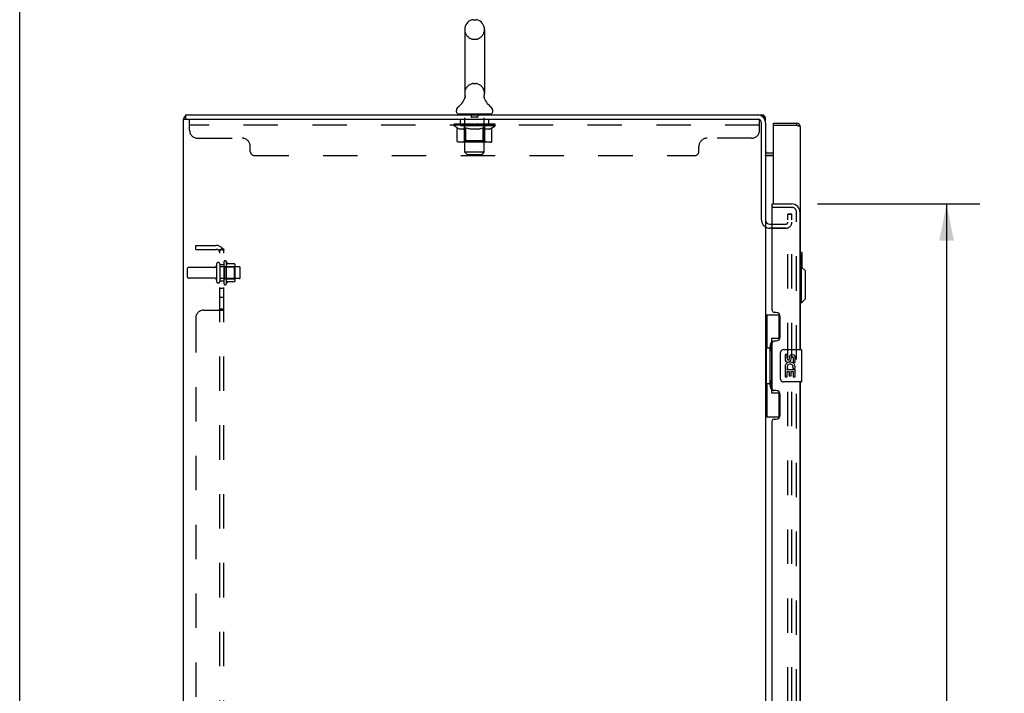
# Model space of a CAD drawing. Header units: inches. Extents: x 0 to 193, y 0 to 125.
# Tile 3 of 99: x 0 to 30, y 62 to 83. Entities that reach past the tile are written whole.
import ezdxf

# ---------------------------------------------------------------- set-up
doc = ezdxf.new("R2010")
doc.units = ezdxf.units.IN
doc.header["$LTSCALE"] = 10.63801
doc.header["$MEASUREMENT"] = 0
doc.linetypes.add('HIDDEN', pattern=[0.2, 0.1, -0.1])
doc.layers.get('0').update_dxf_attribs({"linetype": 'CONTINUOUS'})
for name, color, linetype in [('DEFAULT_2', 8, 'HIDDEN'), ('DIMENSIONS', 7, 'CONTINUOUS'), ('EXD_ENCLOSURE_DOOR_ASSEMBLY', 7, 'CONTINUOUS'), ('MAIN_ENCLOSURE_DOOR_ASSEMBLY', 7, 'CONTINUOUS'), ('MAIN_ENCLOSURE_SUBPANEL', 7, 'CONTINUOUS')]:
    doc.layers.add(name, color=color, linetype=linetype)
doc.styles.get("Standard").update_dxf_attribs({"font": 'arial.ttf'})
doc.dimstyles.new('DIMSTYLE_1', dxfattribs={"dimtxt": 0.853316, "dimasz": 1.137755, "dimexe": 0.09, "dimexo": 0.07, "dimgap": 0.0375, "dimtad": 0, "dimtih": 1, "dimtoh": 1, "dimzin": 4, "dimdsep": 46, "dimtxsty": 'Standard', "dimblk": '_FILLED', "dimblk1": '_FILLED', "dimblk2": '_FILLED', "dimcen": 0.09, "dimazin": 1, "dimtfac": 1, "dimtdec": 3, "dimtofl": 0, "dimtmove": 0, "dimatfit": 3, "dimldrblk": '_FILLED', "dimfxl": 0, "dimtolj": 1, "dimtzin": 4, "dimarcsym": 0})

# ---------------------------------------------------------------- blocks, each defined once
blk = doc.blocks.new('_FILLED')
at = {"color": 0, "linetype": 'ByBlock'}
blk.add_solid([(0, 0), (-1, 0.2), (-1, -0.2)], dxfattribs=at)
blk = doc.blocks.new('*D2')
at = {"layer": 'DIMENSIONS', "color": 2, "linetype": 'Continuous'}
for p, q in [((24.675, 77.48), (29.686, 77.48)), ((28.662, 77.48), (28.662, 47.65)), ((28.662, 14.98), (28.662, 44.664)), ((24.675, 14.98), (29.686, 14.98))]:
    blk.add_line(p, q, dxfattribs=at)
at = {"layer": 'DIMENSIONS', "color": 2, "linetype": 'Continuous', "xscale": 1.137755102, "yscale": 1.137755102, "zscale": 1.137755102}
for p, rotation in [((28.662, 77.48), 90), ((28.662, 14.98), 270)]:
    blk.add_blockref('_FILLED', p, dxfattribs=dict(at, rotation=rotation))
at = {"layer": 'DIMENSIONS', "color": 2, "linetype": 'Continuous', "insert": (28.662, 47.224), "char_height": 0.8533, "width": 3.57187, "attachment_point": 2, "line_spacing_factor": 0.9}
blk.add_mtext('62.50\\PDOOR', dxfattribs=at)

msp = doc.modelspace()

# ---------------------------------------------------------------- linework, layer by layer
at = {"color": 7, "linetype": 'Continuous'}
for p, q in [((0, 0), (0, 125.153)), ((14.023, 83.175), (14.111, 83.175)), ((13.761, 82.875), (13.761, 80.9)), ((14.373, 82.875), (14.373, 80.9)), ((13.767, 80.757), (13.766, 80.752)), ((14.361, 80.806), (14.362, 80.811)), ((14.361, 80.801), (14.361, 80.806)), ((14.361, 80.796), (14.361, 80.801)), ((14.361, 80.791), (14.361, 80.796)), ((14.362, 80.786), (14.361, 80.791)), ((14.362, 80.816), (14.363, 80.821)), ((14.362, 80.811), (14.362, 80.816)), ((14.362, 80.781), (14.362, 80.786)), ((14.363, 80.776), (14.362, 80.781)), ((14.363, 80.821), (14.364, 80.826)), ((14.364, 80.772), (14.363, 80.777)), ((14.364, 80.826), (14.365, 80.83)), ((14.364, 80.767), (14.364, 80.772)), ((14.365, 80.763), (14.364, 80.767)), ((5.067, 8.355), (5.067, 80.105)), ((5.067, 80.105), (22.817, 80.105)), ((5.13, 80.23), (5.13, 80.105)), ((5.13, 80.23), (22.817, 80.23)), ((13.505, 80.329), (13.505, 80.368)), ((13.567, 80.26), (13.567, 80.23)), ((14.567, 80.26), (13.567, 80.26)), ((14.567, 80.26), (14.567, 80.23)), ((14.63, 80.329), (14.63, 80.368)), ((22.992, 80.167), (22.992, 80.23)), ((23.014, 80.211), (22.992, 80.177)), ((22.942, 76.986), (22.942, 79.98)), ((23.067, 79.98), (23.067, 76.98)), ((23.315, 78.98), (23.109, 78.98)), ((23.067, 76.949), (23.067, 15.511)), ((23.192, 76.855), (23.271, 76.855)), ((23.271, 76.73), (23.192, 76.73))]:
    msp.add_line(p, q, dxfattribs=at)
at = {"color": 3, "linetype": 'Continuous'}
for p, q in [((22.817, 80.23), (22.992, 80.23)), ((23.067, 80.167), (22.983, 80.167)), ((23.067, 79.98), (23.067, 80.167)), ((23.068, 78.983), (23.068, 78.986)), ((23.068, 78.981), (23.068, 78.983)), ((23.068, 78.978), (23.068, 78.981)), ((23.068, 78.978), (23.315, 78.978)), ((23.315, 79.055), (23.109, 79.055))]:
    msp.add_line(p, q, dxfattribs=at)
at = {"color": 7, "linetype": 'Continuous'}
msp.add_lwpolyline([(13.769, 80.83), (13.77, 80.826), (13.771, 80.821), (13.772, 80.816), (13.772, 80.811), (13.773, 80.806), (13.773, 80.801), (13.773, 80.796), (13.773, 80.792), (13.773, 80.787), (13.772, 80.782), (13.771, 80.777), (13.771, 80.772), (13.77, 80.767), (13.768, 80.762), (13.767, 80.757)], dxfattribs=at)
at = {"color": 3, "linetype": 'Continuous'}
for points in [[(23.003, 80.222), (23.002, 80.224), (23.001, 80.225), (22.999, 80.226), (22.998, 80.228), (22.997, 80.228), (22.995, 80.229), (22.994, 80.23), (22.993, 80.23), (22.992, 80.23)], [(23.014, 80.211), (23.012, 80.212), (23.011, 80.213), (23.009, 80.215), (23.008, 80.217), (23.006, 80.218), (23.003, 80.222)]]:
    msp.add_lwpolyline(points, dxfattribs=at)
at = {"color": 7, "linetype": 'Continuous'}
for centre, radius, start, end in [((14.067, 82.875), 0.306, 105.6303, 180), ((14.023, 83.032), 0.144, 90, 105.6303), ((14.111, 83.032), 0.144, 74.3697, 90), ((14.067, 82.875), 0.306, 0, 74.3697), ((13.269, 80.917), 0.523, 304.6624, 347.2389), ((14.067, 80.9), 0.306, 180, 193.2053), ((14.865, 80.917), 0.523, 192.7611, 235.3376), ((14.067, 80.9), 0.306, 346.7947, 360), ((13.648, 80.368), 0.144, 124.6624, 180), ((14.486, 80.368), 0.144, 360, 55.3376), ((13.574, 80.329), 0.069, 180, 265), ((14.561, 80.329), 0.069, 275, 360), ((22.817, 79.98), 0.25, 0, 90), ((22.817, 79.98), 0.125, 0, 90), ((23.109, 79.097), 0.117, 249.2391, 270), ((23.192, 76.98), 0.125, 180, 270)]:
    msp.add_arc(centre, radius, start, end, dxfattribs=at)
at = {"color": 3, "linetype": 'Continuous'}
for centre, radius, start, end in [((5.203, 80.094), 0.136, 122.7312, 175.358), ((22.95, 80.113), 0.117, 27.4991, 56.9002), ((23.109, 79.097), 0.042, 180, 270), ((23.192, 76.98), 0.25, 240.4052, 270)]:
    msp.add_arc(centre, radius, start, end, dxfattribs=at)
at = {"layer": 'DEFAULT_2', "color": 8, "linetype": 'HIDDEN'}
for p, q in [((14.023, 82.575), (14.111, 82.575)), ((14.023, 81.2), (14.111, 81.2)), ((5.255, 79.76), (5.255, 80.105)), ((13.63, 79.918), (13.63, 80.105)), ((13.755, 80.26), (13.755, 80.23)), ((13.767, 79.079), (13.767, 80.23)), ((13.962, 80.25), (13.962, 80.17)), ((14.162, 80.16), (13.972, 80.16)), ((14.172, 80.25), (14.172, 80.17)), ((14.367, 79.079), (14.367, 80.23)), ((14.38, 80.26), (14.38, 80.23)), ((14.505, 79.918), (14.505, 80.105)), ((22.817, 80.105), (22.88, 80.105)), ((22.88, 79.76), (22.88, 80.105)), ((22.88, 79.918), (5.255, 79.918)), ((13.434, 79.899), (13.434, 79.946)), ((13.533, 79.83), (13.434, 79.899)), ((14.7, 79.899), (13.434, 79.899)), ((13.443, 79.939), (13.443, 79.946)), ((13.452, 79.936), (13.452, 79.939)), ((13.452, 79.936), (14.682, 79.936)), ((13.461, 79.936), (13.461, 79.939)), ((13.462, 79.936), (13.462, 79.939)), ((13.472, 79.939), (13.472, 79.946)), ((13.488, 79.936), (13.488, 79.939)), ((13.49, 79.936), (13.49, 79.939)), ((13.519, 79.939), (13.519, 79.946)), ((13.533, 79.936), (13.533, 79.939)), ((13.533, 79.425), (13.533, 79.83)), ((13.533, 79.83), (13.547, 79.82)), ((13.536, 79.936), (13.536, 79.939)), ((13.74, 79.939), (13.539, 79.939)), ((13.561, 79.812), (13.547, 79.82)), ((13.575, 79.804), (13.561, 79.812)), ((13.588, 79.798), (13.574, 79.804)), ((13.582, 79.939), (13.582, 79.946)), ((13.583, 79.936), (13.583, 79.939)), ((13.584, 79.936), (13.584, 79.939)), ((13.587, 79.936), (13.587, 79.939)), ((13.601, 79.792), (13.588, 79.798)), ((13.594, 79.936), (13.594, 79.939)), ((13.594, 79.936), (13.594, 79.939)), ((13.598, 79.936), (13.598, 79.939)), ((13.601, 79.936), (13.601, 79.94)), ((13.615, 79.788), (13.601, 79.792)), ((13.605, 79.936), (13.605, 79.939)), ((13.719, 79.788), (13.615, 79.788)), ((13.62, 79.936), (13.62, 79.939)), ((13.638, 79.936), (13.638, 79.942)), ((13.638, 79.936), (13.638, 79.939)), ((13.659, 79.936), (13.659, 79.939)), ((13.659, 79.936), (13.659, 79.939)), ((13.66, 79.939), (13.66, 79.946)), ((13.67, 79.936), (13.67, 79.939)), ((13.674, 79.936), (13.674, 79.939)), ((13.683, 79.936), (13.683, 79.939)), ((13.694, 79.936), (13.694, 79.943)), ((13.71, 79.936), (13.71, 79.939)), ((13.713, 79.936), (13.713, 79.939)), ((13.719, 79.788), (13.732, 79.792)), ((13.746, 79.798), (13.732, 79.792)), ((13.74, 79.936), (13.74, 79.939)), ((13.807, 79.939), (13.745, 79.939)), ((13.759, 79.804), (13.745, 79.798)), ((13.75, 79.939), (13.75, 79.946)), ((13.754, 79.427), (13.754, 79.896)), ((13.757, 79.936), (13.757, 79.939)), ((13.773, 79.812), (13.759, 79.804)), ((13.762, 79.936), (13.762, 79.939)), ((13.768, 79.936), (13.768, 79.944)), ((13.772, 79.936), (13.772, 79.939)), ((13.787, 79.821), (13.773, 79.812)), ((13.783, 79.936), (13.783, 79.939)), ((13.801, 79.83), (13.787, 79.82)), ((13.801, 79.425), (13.801, 79.83)), ((13.801, 79.83), (13.829, 79.82)), ((13.807, 79.936), (13.807, 79.939)), ((13.882, 79.939), (13.823, 79.939)), ((13.858, 79.812), (13.829, 79.82)), ((13.843, 79.936), (13.843, 79.939)), ((13.85, 79.939), (13.85, 79.946)), ((13.854, 79.936), (13.854, 79.939)), ((13.857, 79.936), (13.857, 79.945)), ((13.886, 79.804), (13.857, 79.812)), ((13.859, 79.936), (13.859, 79.939)), ((13.867, 79.936), (13.867, 79.939)), ((13.882, 79.936), (13.882, 79.939)), ((13.913, 79.798), (13.885, 79.804)), ((13.963, 79.939), (13.908, 79.939)), ((13.941, 79.792), (13.913, 79.798)), ((13.921, 79.936), (13.921, 79.939)), ((13.968, 79.788), (13.941, 79.792)), ((13.953, 79.939), (14.067, 79.946)), ((13.957, 79.939), (13.957, 79.946)), ((13.958, 79.946), (13.957, 79.946)), ((13.958, 79.939), (13.958, 79.946)), ((13.958, 79.936), (13.958, 79.939)), ((13.962, 79.936), (13.962, 79.939)), ((13.963, 79.936), (13.963, 79.939)), ((13.963, 79.936), (13.963, 79.939)), ((14.166, 79.788), (13.968, 79.788)), ((14.046, 79.939), (13.998, 79.939)), ((14.004, 79.936), (14.004, 79.939)), ((14.046, 79.936), (14.046, 79.939)), ((14.065, 79.939), (14.064, 79.939)), ((14.064, 79.936), (14.064, 79.939)), ((14.065, 79.936), (14.065, 79.939)), ((14.067, 79.939), (14.067, 79.946)), ((14.067, 79.946), (14.181, 79.939)), ((14.07, 79.936), (14.07, 79.939)), ((14.07, 79.936), (14.07, 79.939)), ((14.07, 79.939), (14.07, 79.939)), ((14.088, 79.936), (14.088, 79.939)), ((14.088, 79.939), (14.136, 79.939)), ((14.131, 79.936), (14.131, 79.939)), ((14.166, 79.788), (14.194, 79.792)), ((14.171, 79.936), (14.171, 79.939)), ((14.172, 79.936), (14.172, 79.939)), ((14.172, 79.939), (14.226, 79.939)), ((14.173, 79.936), (14.173, 79.939)), ((14.176, 79.939), (14.176, 79.946)), ((14.176, 79.946), (14.177, 79.946)), ((14.177, 79.939), (14.177, 79.946)), ((14.177, 79.936), (14.177, 79.939)), ((14.222, 79.798), (14.194, 79.792)), ((14.213, 79.936), (14.213, 79.939)), ((14.25, 79.805), (14.222, 79.798)), ((14.278, 79.812), (14.25, 79.804)), ((14.252, 79.936), (14.252, 79.939)), ((14.252, 79.939), (14.311, 79.939)), ((14.267, 79.936), (14.267, 79.939)), ((14.275, 79.936), (14.275, 79.939)), ((14.278, 79.936), (14.278, 79.945)), ((14.307, 79.821), (14.278, 79.812)), ((14.28, 79.936), (14.28, 79.939)), ((14.284, 79.939), (14.284, 79.946)), ((14.291, 79.936), (14.291, 79.939)), ((14.336, 79.831), (14.307, 79.821)), ((14.327, 79.936), (14.327, 79.939)), ((14.327, 79.939), (14.389, 79.939)), ((14.336, 79.425), (14.336, 79.831)), ((14.336, 79.831), (14.351, 79.821)), ((14.351, 79.936), (14.351, 79.939)), ((14.365, 79.812), (14.351, 79.821)), ((14.362, 79.936), (14.362, 79.939)), ((14.38, 79.804), (14.365, 79.812)), ((14.366, 79.936), (14.366, 79.944)), ((14.372, 79.936), (14.372, 79.939)), ((14.377, 79.936), (14.377, 79.939)), ((14.38, 79.427), (14.38, 79.896)), ((14.394, 79.798), (14.38, 79.804)), ((14.384, 79.939), (14.384, 79.946)), ((14.394, 79.936), (14.394, 79.939)), ((14.394, 79.939), (14.7, 79.939)), ((14.408, 79.792), (14.394, 79.798)), ((14.422, 79.788), (14.408, 79.792)), ((14.421, 79.936), (14.421, 79.939)), ((14.516, 79.788), (14.422, 79.788)), ((14.424, 79.936), (14.424, 79.939)), ((14.44, 79.936), (14.44, 79.943)), ((14.451, 79.936), (14.451, 79.939)), ((14.46, 79.936), (14.46, 79.939)), ((14.464, 79.936), (14.464, 79.939)), ((14.474, 79.939), (14.474, 79.946)), ((14.476, 79.936), (14.476, 79.939)), ((14.476, 79.936), (14.476, 79.939)), ((14.496, 79.936), (14.496, 79.942)), ((14.496, 79.936), (14.496, 79.939)), ((14.515, 79.936), (14.515, 79.939)), ((14.516, 79.788), (14.531, 79.792)), ((14.529, 79.936), (14.529, 79.939)), ((14.545, 79.798), (14.531, 79.792)), ((14.533, 79.936), (14.533, 79.94)), ((14.536, 79.936), (14.536, 79.939)), ((14.54, 79.936), (14.54, 79.939)), ((14.54, 79.936), (14.54, 79.939)), ((14.559, 79.805), (14.545, 79.798)), ((14.547, 79.936), (14.547, 79.939)), ((14.55, 79.936), (14.55, 79.939)), ((14.551, 79.936), (14.551, 79.939)), ((14.552, 79.939), (14.552, 79.946)), ((14.574, 79.812), (14.559, 79.804)), ((14.589, 79.821), (14.574, 79.812)), ((14.579, 79.942), (14.699, 79.944)), ((14.579, 79.939), (14.579, 79.942)), ((14.603, 79.831), (14.588, 79.821)), ((14.598, 79.936), (14.598, 79.939)), ((14.601, 79.936), (14.601, 79.939)), ((14.603, 79.831), (14.7, 79.899)), ((14.603, 79.425), (14.603, 79.831)), ((14.615, 79.939), (14.615, 79.946)), ((14.644, 79.936), (14.644, 79.939)), ((14.646, 79.936), (14.646, 79.939)), ((14.662, 79.939), (14.662, 79.946)), ((14.672, 79.936), (14.672, 79.939)), ((14.673, 79.936), (14.673, 79.939)), ((14.682, 79.936), (14.682, 79.939)), ((14.691, 79.939), (14.691, 79.946)), ((14.699, 79.939), (14.699, 79.944)), ((14.7, 79.899), (14.7, 79.939)), ((5.505, 79.51), (6.88, 79.51)), ((22.63, 79.51), (21.255, 79.51)), ((7.13, 79.105), (7.13, 79.26)), ((14.561, 79.387), (13.576, 79.387)), ((13.754, 79.427), (13.714, 79.387)), ((14.38, 79.427), (13.754, 79.427)), ((13.812, 79.392), (13.81, 79.394)), ((13.817, 79.389), (13.814, 79.39)), ((13.82, 79.388), (13.817, 79.389)), ((13.822, 79.387), (13.82, 79.388)), ((14.38, 79.427), (14.42, 79.387)), ((21.005, 79.105), (21.005, 79.26)), ((7.255, 78.98), (20.88, 78.98)), ((13.836, 79.01), (13.767, 79.079)), ((14.367, 79.079), (13.767, 79.079)), ((13.836, 79.01), (14.298, 79.01)), ((14.298, 79.01), (14.367, 79.079)), ((23.755, 15.292), (23.755, 77.167)), ((23.88, 77.167), (23.755, 77.167)), ((23.755, 77.167), (23.88, 77.167)), ((23.88, 15.292), (23.88, 77.167)), ((23.692, 76.73), (23.192, 76.73)), ((23.271, 76.855), (23.692, 76.855)), ((23.271, 76.73), (23.692, 76.73)), ((6.024, 75.521), (5.222, 75.521)), ((6.086, 75.619), (6.086, 75.09)), ((6.192, 75.619), (6.192, 75.09)), ((6.787, 75.538), (6.192, 75.538)), ((6.317, 75.689), (6.317, 75.021)), ((6.337, 75.538), (6.317, 75.558)), ((6.337, 75.538), (6.337, 75.171)), ((6.337, 75.538), (6.633, 75.538)), ((6.387, 75.711), (6.387, 74.999)), ((6.643, 75.632), (6.415, 75.632)), ((6.633, 75.538), (6.653, 75.558)), ((6.633, 75.538), (6.633, 75.171)), ((6.653, 75.61), (6.653, 75.099)), ((5.192, 75.219), (5.192, 75.491)), ((6.817, 75.202), (6.817, 75.508)), ((6.024, 75.189), (5.222, 75.189)), ((6.787, 75.172), (6.192, 75.172)), ((6.337, 75.171), (6.317, 75.151)), ((6.337, 75.171), (6.633, 75.171)), ((6.643, 75.077), (6.415, 75.077)), ((6.633, 75.171), (6.653, 75.151))]:
    msp.add_line(p, q, dxfattribs=at)
for points in [[(13.576, 79.387), (13.571, 79.388), (13.566, 79.389), (13.561, 79.39), (13.556, 79.392), (13.551, 79.394), (13.547, 79.397), (13.543, 79.401), (13.54, 79.405), (13.537, 79.409), (13.535, 79.414), (13.534, 79.419), (13.533, 79.425)], [(13.802, 79.414), (13.801, 79.419), (13.801, 79.425)], [(13.803, 79.409), (13.802, 79.414), (13.801, 79.419), (13.801, 79.425)], [(13.814, 79.39), (13.812, 79.392), (13.81, 79.394), (13.808, 79.397), (13.806, 79.401), (13.804, 79.405), (13.803, 79.409)], [(13.808, 79.397), (13.806, 79.401), (13.804, 79.405)], [(14.314, 79.387), (14.317, 79.388), (14.32, 79.389), (14.322, 79.39), (14.325, 79.392), (14.327, 79.394), (14.329, 79.397), (14.331, 79.401), (14.333, 79.405), (14.334, 79.409), (14.335, 79.414), (14.336, 79.419), (14.336, 79.425)], [(14.561, 79.387), (14.566, 79.388), (14.571, 79.389), (14.576, 79.39), (14.581, 79.392), (14.585, 79.394), (14.59, 79.397), (14.594, 79.401), (14.597, 79.405), (14.6, 79.409), (14.602, 79.414), (14.603, 79.419), (14.603, 79.425)]]:
    msp.add_lwpolyline(points, dxfattribs=at)
for centre, radius, start, end in [((14.067, 82.875), 0.306, 180, 254.3697), ((14.067, 82.875), 0.306, 285.6303, 360), ((14.023, 82.719), 0.144, 254.3697, 270), ((14.111, 82.719), 0.144, 270, 285.6303), ((14.067, 80.9), 0.306, 105.6303, 180), ((14.023, 81.057), 0.144, 90, 105.6303), ((14.111, 81.057), 0.144, 74.3697, 90), ((14.067, 80.9), 0.306, 0, 74.3697), ((13.574, 80.329), 0.069, 265, 270), ((13.737, 80.23), 0.03, 0, 90), ((13.952, 80.25), 0.01, 0, 90), ((13.972, 80.17), 0.01, 180, 270), ((14.162, 80.17), 0.01, 270, 360), ((14.182, 80.25), 0.01, 90, 180), ((14.397, 80.23), 0.03, 90, 180), ((14.561, 80.329), 0.069, 270, 275), ((13.714, 79.896), 0.0398, 0, 90), ((14.42, 79.896), 0.0398, 90, 180), ((5.505, 79.76), 0.25, 180, 270), ((6.88, 79.26), 0.25, 0, 90), ((21.255, 79.26), 0.25, 90, 180), ((22.63, 79.76), 0.25, 270, 360), ((7.255, 79.105), 0.125, 180, 270), ((20.88, 79.105), 0.125, 270, 360), ((23.192, 76.98), 0.25, 180, 240.4052), ((23.692, 76.917), 0.188, 270, 360), ((23.692, 76.917), 0.0625, 270, 360), ((5.222, 75.491), 0.03, 90, 180), ((6.024, 75.583), 0.0625, 270, 360), ((6.139, 75.619), 0.053, 360, 180), ((6.355, 75.689), 0.0384, 34.4497, 180), ((5.787, 75.355), 0.698, 23.9679, 30.6631), ((6.434, 75.642), 0.01, 203.9679, 270), ((6.643, 75.622), 0.01, 5.1938, 90), ((6.512, 75.61), 0.141, 0, 5.2081), ((6.787, 75.508), 0.03, 360, 90), ((5.222, 75.219), 0.03, 180, 270), ((6.024, 75.126), 0.0625, 0, 90), ((6.139, 75.09), 0.053, 180, 0), ((6.355, 75.021), 0.0384, 180, 325.5503), ((5.787, 75.355), 0.698, 329.3369, 336.0321), ((6.434, 75.067), 0.01, 90, 156.0321), ((6.643, 75.087), 0.01, 270, 354.8062), ((6.512, 75.099), 0.141, 354.7919, 360), ((6.787, 75.202), 0.03, 270, 0)]:
    msp.add_arc(centre, radius, start, end, dxfattribs=at)
for centre, major_axis, ratio, start_param, end_param in [((14.067, 79.946), (0.633, 0.007), 0.05963, 2.96643, 3.140963), ((13.414, 79.934), (0.198, 0), 0.060556, 0.430652, 1.470503), ((14.067, 79.946), (0.633, 0), 0.060556, 3.141593, 3.316126), ((13.414, 79.927), (0.198, 0.002), 0.05963, 1.376596, 1.469874), ((14.067, 79.946), (0.633, 0.013), 0.05688, 2.791345, 2.965878), ((13.458, 79.934), (0.198, -0.002), 0.05963, 0.605815, 1.645666), ((13.39, 79.934), (0.198, 0.002), 0.05963, 0.25549, 1.295341), ((14.067, 79.946), (0.633, -0.007), 0.05963, -2.96643, -2.791898), ((13.458, 79.927), (0.198, 0), 0.060556, 1.551758, 1.645036), ((13.39, 79.927), (0.198, 0.004), 0.05688, 1.20151, 1.294789), ((13.459, 79.929), (0.164, 0.002), 0.05963, 1.065228, 1.614276), ((13.44, 79.929), (0.164, 0.003), 0.05688, 0.890143, 1.43919), ((13.498, 79.929), (0.164, 0), 0.060556, 1.240391, 1.789438), ((14.067, 79.946), (0.633, 0.019), 0.052395, 2.616403, 2.790936), ((13.521, 79.934), (0.198, -0.004), 0.05688, 0.7809, 1.820751), ((13.386, 79.934), (0.198, 0.004), 0.05688, 0.080405, 1.120256), ((14.067, 79.946), (0.633, -0.013), 0.05688, -2.791345, -2.616812), ((13.521, 79.927), (0.198, -0.002), 0.05963, 1.72692, 1.820198), ((13.386, 79.927), (0.198, 0.006), 0.052395, 1.026568, 1.119847), ((13.439, 79.929), (0.164, 0.005), 0.052395, 0.715201, 1.264248), ((13.553, 79.929), (0.164, -0.002), 0.05963, 1.415553, 1.9646), ((14.067, 79.946), (0.633, 0.025), 0.046319, 2.441654, 2.616187), ((13.6, 79.934), (0.198, -0.006), 0.052395, 0.955842, 1.995693), ((13.403, 79.934), (0.198, 0.006), 0.052395, -0.094537, 0.945314), ((14.067, 79.946), (0.633, -0.019), 0.052395, -2.616403, -2.44187), ((13.6, 79.927), (0.198, -0.004), 0.05688, 1.902006, 1.995284), ((13.403, 79.927), (0.198, 0.008), 0.046319, 0.851819, 0.945098), ((13.457, 79.929), (0.164, 0.006), 0.046319, 0.540452, 1.089499), ((13.624, 79.929), (0.164, -0.003), 0.05688, 1.590638, 2.139686), ((14.067, 79.946), (0.633, 0.029), 0.038841, 2.267123, 2.441656), ((13.693, 79.934), (0.198, -0.008), 0.046319, 1.130591, 2.170442), ((13.44, 79.934), (0.198, 0.008), 0.046319, -0.269286, 0.770565), ((14.067, 79.946), (0.633, -0.025), 0.046319, -2.441654, -2.267121), ((13.693, 79.927), (0.198, -0.006), 0.052395, 2.076947, 2.170226), ((13.44, 79.927), (0.198, 0.009), 0.038841, 0.677289, 0.770567), ((13.494, 79.929), (0.164, 0.008), 0.038841, 0.365921, 0.914969), ((13.709, 79.929), (0.164, -0.005), 0.052395, 1.76558, 2.314627), ((14.067, 79.946), (0.633, 0.033), 0.030195, 2.09281, 2.267343), ((13.798, 79.934), (0.198, -0.009), 0.038841, 1.305122, 2.344973), ((13.496, 79.934), (0.198, 0.009), 0.038841, -0.443817, 0.596034), ((14.067, 79.946), (0.633, -0.029), 0.038841, -2.267123, -2.092591), ((13.798, 79.927), (0.198, -0.008), 0.046319, 2.251696, 2.344975), ((13.496, 79.927), (0.198, 0.01), 0.030195, 0.502975, 0.596254), ((13.549, 79.929), (0.164, 0.009), 0.030195, 0.191608, 0.740655), ((13.804, 79.929), (0.164, -0.006), 0.046319, 1.940329, 2.489376), ((13.57, 79.934), (0.198, 0.01), 0.030195, -0.61813, 0.421721), ((13.911, 79.934), (0.198, -0.01), 0.030195, 1.479435, 2.519286), ((14.067, 79.946), (0.633, 0.036), 0.020645, 1.918687, 2.09322), ((14.067, 79.946), (0.633, -0.033), 0.030195, -2.09281, -1.918277), ((13.911, 79.927), (0.198, -0.009), 0.038841, 2.426227, 2.519505), ((13.57, 79.927), (0.198, 0.011), 0.020645, 0.328852, 0.422131), ((13.619, 79.929), (0.164, 0.009), 0.020645, 0.017485, 0.566532), ((13.908, 79.929), (0.164, -0.008), 0.038841, 2.11486, 2.663907), ((13.658, 79.934), (0.198, 0.011), 0.020645, -0.792253, 0.247598), ((14.029, 79.934), (0.198, -0.011), 0.020645, 1.653558, 2.693409), ((14.067, 79.946), (0.633, 0.038), 0.010478, 1.744704, 1.919237), ((14.067, 79.946), (0.633, -0.036), 0.020645, -1.918687, -1.744154), ((14.029, 79.927), (0.198, -0.01), 0.030195, 2.60054, 2.693819), ((13.658, 79.927), (0.198, 0.012), 0.010478, 0.154869, 0.248148), ((13.702, 79.929), (0.164, 0.01), 0.010478, 6.126688, 6.675735), ((14.016, 79.929), (0.164, -0.009), 0.030195, 2.289173, 2.83822), ((13.76, 79.934), (0.198, 0.012), 0.010478, -0.966236, -0.000846), ((14.148, 79.934), (0.198, -0.012), 0.010478, 1.827541, 2.867392), ((14.067, 79.946), (0.633, -0.038), 0.010478, -1.744704, -1.570171), ((14.148, 79.927), (0.198, -0.011), 0.020645, 2.774664, 2.867942), ((14.126, 79.929), (0.164, -0.009), 0.020645, 2.463296, 3.012344), ((13.986, 79.934), (0.198, 0.012), 0.010478, 0.274201, 1.314052), ((13.9, 79.929), (0.164, 0.01), 0.010478, -0.000483, 0.504314), ((13.87, 79.927), (0.198, 0.012), 0.010478, 0.099668, 0.192946), ((14.067, 79.946), (0.633, 0.038), 0.010478, -1.571421, -1.396888), ((14.264, 79.927), (0.198, -0.012), 0.010478, 2.948646, 3.041925), ((14.234, 79.929), (0.164, -0.01), 0.010478, 2.637279, 3.142076), ((14.105, 79.934), (0.198, 0.011), 0.020645, 0.448184, 1.488034), ((14.008, 79.929), (0.164, 0.009), 0.020645, 0.129249, 0.678296), ((13.986, 79.927), (0.198, 0.011), 0.020645, 0.273651, 0.366929), ((14.375, 79.934), (0.198, -0.012), 0.010478, -3.140747, -2.175357), ((14.067, 79.946), (0.633, 0.036), 0.020645, -1.397439, -1.222906), ((14.067, 79.946), (0.633, -0.038), 0.010478, 1.222355, 1.396888), ((14.223, 79.934), (0.198, 0.01), 0.030195, 0.622307, 1.662158), ((14.118, 79.929), (0.164, 0.009), 0.030195, 0.303372, 0.852419), ((14.432, 79.929), (0.164, -0.01), 0.010478, 2.749043, 3.29809), ((14.476, 79.934), (0.198, -0.011), 0.020645, 2.893995, 3.933846), ((14.105, 79.927), (0.198, 0.01), 0.030195, 0.447774, 0.541052), ((14.476, 79.927), (0.198, -0.012), 0.010478, 2.893445, 2.986723), ((14.336, 79.934), (0.198, 0.009), 0.038841, 0.79662, 1.836471), ((14.067, 79.946), (0.633, 0.033), 0.030195, -1.223315, -1.048783), ((14.067, 79.946), (0.633, -0.036), 0.020645, 1.048373, 1.222906), ((14.226, 79.929), (0.164, 0.008), 0.038841, 0.477686, 1.026733), ((14.515, 79.929), (0.164, -0.009), 0.020645, 2.57506, 3.124108), ((14.564, 79.934), (0.198, -0.01), 0.030195, 2.719872, 3.759723), ((14.441, 79.934), (0.198, 0.008), 0.046319, 0.971151, 2.011002), ((14.223, 79.927), (0.198, 0.009), 0.038841, 0.622087, 0.715366), ((14.564, 79.927), (0.198, -0.011), 0.020645, 2.719462, 2.812741), ((14.067, 79.946), (0.633, 0.029), 0.038841, -1.049002, -0.874469), ((14.067, 79.946), (0.633, -0.033), 0.030195, 0.87425, 1.048783), ((14.33, 79.929), (0.164, 0.006), 0.046319, 0.652216, 1.201263), ((14.534, 79.934), (0.198, 0.006), 0.052395, 1.1459, 2.185751), ((14.586, 79.929), (0.164, -0.009), 0.030195, 2.400937, 2.949985), ((14.638, 79.934), (0.198, -0.009), 0.038841, 2.545558, 3.585409), ((14.425, 79.929), (0.164, 0.005), 0.052395, 0.826965, 1.376012), ((14.336, 79.927), (0.198, 0.008), 0.046319, 0.796618, 0.889896), ((14.638, 79.927), (0.198, -0.01), 0.030195, 2.545339, 2.638617), ((14.613, 79.934), (0.198, 0.004), 0.05688, 1.320842, 2.360692), ((14.067, 79.946), (0.633, 0.025), 0.046319, -0.874471, -0.699939), ((14.067, 79.946), (0.633, -0.029), 0.038841, 0.699936, 0.874469), ((14.694, 79.934), (0.198, -0.008), 0.046319, 2.371028, 3.410879), ((14.64, 79.929), (0.164, -0.008), 0.038841, 2.226624, 2.775671), ((14.676, 79.934), (0.198, 0.002), 0.05963, 1.495927, 2.535778), ((14.51, 79.929), (0.164, 0.003), 0.05688, 1.001907, 1.550954), ((14.731, 79.934), (0.198, -0.006), 0.052395, 2.196279, 3.23613), ((14.677, 79.929), (0.164, -0.006), 0.046319, 2.052093, 2.601141), ((14.441, 79.927), (0.198, 0.006), 0.052395, 0.971367, 1.064645), ((14.72, 79.934), (0.198, 0), 0.060556, 2.364024, 2.71094), ((14.694, 79.927), (0.198, -0.009), 0.038841, 2.371026, 2.464304), ((14.748, 79.934), (0.198, -0.004), 0.05688, 2.021337, 3.061188), ((14.067, 79.946), (0.633, 0.019), 0.052395, -0.699723, -0.52519), ((14.067, 79.946), (0.633, -0.025), 0.046319, 0.525406, 0.699939), ((14.744, 79.934), (0.198, -0.002), 0.05963, 1.846251, 2.886102), ((14.581, 79.929), (0.164, 0.002), 0.05963, 1.176993, 1.72604), ((14.695, 79.929), (0.164, -0.005), 0.052395, 1.877344, 2.426392), ((14.637, 79.929), (0.164, 0), 0.060556, 1.352155, 1.901202), ((14.695, 79.929), (0.164, -0.003), 0.05688, 1.702402, 2.25145), ((14.675, 79.929), (0.164, -0.002), 0.05963, 1.527317, 2.076364), ((14.534, 79.927), (0.198, 0.004), 0.05688, 1.146309, 1.239587), ((14.731, 79.927), (0.198, -0.008), 0.046319, 2.196495, 2.289773), ((14.067, 79.946), (0.633, 0.013), 0.05688, -0.524781, -0.350248), ((14.067, 79.946), (0.633, -0.019), 0.052395, 0.350657, 0.52519), ((14.72, 79.927), (0.198, -0.002), 0.05963, 1.764997, 1.971333), ((14.613, 79.927), (0.198, 0.002), 0.05963, 1.321394, 1.414673), ((14.748, 79.927), (0.198, -0.006), 0.052395, 2.021746, 2.115024), ((14.067, 79.946), (0.633, 0.007), 0.05963, -0.349695, -0.175162), ((14.067, 79.946), (0.633, -0.013), 0.05688, 0.175715, 0.350248), ((14.676, 79.927), (0.198, 0), 0.060556, 1.496556, 1.589835), ((14.744, 79.927), (0.198, -0.004), 0.05688, 1.846804, 1.940083), ((14.067, 79.946), (0.633, -0.007), 0.05963, 6.27665, 6.458348), ((14.067, 79.946), (0.633, 0), 0.060556, -0.174533, -0.058352)]:
    msp.add_ellipse(centre, major_axis=major_axis, ratio=ratio, start_param=start_param, end_param=end_param, dxfattribs=at)
at = {"layer": 'EXD_ENCLOSURE_DOOR_ASSEMBLY', "color": 7, "linetype": 'Continuous'}
for p, q in [((23.315, 79.905), (23.315, 79.98)), ((23.33, 79.905), (23.315, 79.905)), ((24.023, 79.98), (24.023, 79.905)), ((24.14, 75.982), (24.185, 75.982)), ((24.153, 75.531), (24.153, 75.882)), ((24.2, 75.51), (24.2, 75.967)), ((24.179, 75.531), (24.14, 75.531)), ((24.179, 74.429), (24.179, 75.531)), ((24.298, 75.413), (24.179, 75.531)), ((24.298, 74.547), (24.298, 75.413)), ((24.179, 74.429), (24.14, 74.429)), ((24.298, 74.547), (24.179, 74.429))]:
    msp.add_line(p, q, dxfattribs=at)
at = {"layer": 'EXD_ENCLOSURE_DOOR_ASSEMBLY', "color": 3, "linetype": 'Continuous'}
for p, q in [((23.315, 79.98), (24.023, 79.98)), ((23.315, 77.48), (23.315, 79.89)), ((24.023, 79.905), (23.33, 79.905)), ((24.049, 79.899), (24.023, 79.905)), ((24.057, 79.897), (24.049, 79.899)), ((24.065, 79.895), (24.057, 79.897)), ((24.07, 79.894), (24.065, 79.895)), ((24.076, 79.892), (24.07, 79.894)), ((24.081, 79.891), (24.076, 79.892)), ((24.086, 79.89), (24.081, 79.891)), ((24.14, 79.863), (24.14, 72.98)), ((24.14, 71.98), (24.14, 55.48))]:
    msp.add_line(p, q, dxfattribs=at)
msp.add_lwpolyline([(24.14, 79.863), (24.14, 79.863), (24.14, 79.864), (24.14, 79.865), (24.14, 79.865), (24.139, 79.866), (24.139, 79.867), (24.138, 79.867), (24.138, 79.868), (24.137, 79.869), (24.137, 79.869), (24.136, 79.87), (24.135, 79.871), (24.134, 79.871), (24.133, 79.872), (24.132, 79.873), (24.131, 79.873), (24.13, 79.874), (24.129, 79.875), (24.128, 79.875), (24.126, 79.876), (24.125, 79.877), (24.123, 79.877), (24.122, 79.878), (24.12, 79.879), (24.119, 79.879), (24.117, 79.88), (24.115, 79.881), (24.114, 79.881), (24.112, 79.882), (24.11, 79.882), (24.108, 79.883), (24.106, 79.884), (24.104, 79.884), (24.102, 79.885), (24.099, 79.886), (24.097, 79.886), (24.095, 79.887), (24.093, 79.888), (24.09, 79.888), (24.086, 79.89)], dxfattribs=at)
at = {"layer": 'EXD_ENCLOSURE_DOOR_ASSEMBLY', "color": 7, "linetype": 'Continuous'}
msp.add_lwpolyline([(24.153, 75.882), (24.153, 75.889), (24.154, 75.895), (24.154, 75.901), (24.154, 75.907), (24.155, 75.913), (24.155, 75.918)], dxfattribs=at)
at = {"layer": 'EXD_ENCLOSURE_DOOR_ASSEMBLY', "color": 3, "linetype": 'Continuous'}
for centre, radius, start, end in [((23.33, 79.89), 0.015, 90, 180), ((24.023, 79.863), 0.117, 0, 90)]:
    msp.add_arc(centre, radius, start, end, dxfattribs=at)
at = {"layer": 'EXD_ENCLOSURE_DOOR_ASSEMBLY', "color": 7, "linetype": 'Continuous'}
for centre, radius, start, end in [((24.023, 79.863), 0.042, 64.1711, 90), ((24.155, 75.967), 0.015, 90, 180), ((24.185, 75.967), 0.015, 0, 90)]:
    msp.add_arc(centre, radius, start, end, dxfattribs=at)
at = {"layer": 'MAIN_ENCLOSURE_DOOR_ASSEMBLY', "color": 7, "linetype": 'Continuous'}
for p, q in [((23.271, 77.376), (23.271, 77.48)), ((23.291, 77.376), (23.271, 77.376)), ((23.067, 74.055), (23.508, 74.055)), ((23.106, 74.055), (23.106, 73.03)), ((23.471, 74.055), (23.471, 73.275)), ((23.207, 73.06), (23.207, 73.081)), ((23.244, 73.32), (23.244, 71.64)), ((23.471, 73.32), (23.244, 73.32)), ((23.084, 73.03), (23.084, 71.93)), ((23.084, 73.03), (23.207, 73.03)), ((23.207, 71.93), (23.207, 73.03)), ((23.53, 72.08), (23.53, 72.88)), ((23.63, 72.98), (24.17, 72.98)), ((23.668, 72.826), (23.668, 72.689)), ((23.731, 72.826), (23.668, 72.826)), ((23.731, 72.689), (23.731, 72.826)), ((24.185, 71.995), (24.185, 72.965)), ((23.796, 72.752), (23.796, 72.683)), ((23.856, 72.689), (23.856, 72.731)), ((23.919, 72.731), (23.919, 72.595)), ((23.919, 72.595), (23.982, 72.595)), ((23.982, 72.595), (23.982, 72.731)), ((23.668, 72.364), (23.668, 72.134)), ((23.686, 72.364), (23.668, 72.364)), ((23.72, 72.364), (23.748, 72.384)), ((23.72, 72.364), (23.982, 72.364)), ((23.731, 72.134), (23.731, 72.301)), ((23.731, 72.301), (23.796, 72.301)), ((23.796, 72.301), (23.796, 72.165)), ((23.796, 72.165), (23.856, 72.165)), ((23.856, 72.165), (23.856, 72.301)), ((23.856, 72.301), (23.919, 72.301)), ((23.911, 72.4), (23.969, 72.375)), ((23.919, 72.301), (23.919, 72.134)), ((23.982, 72.134), (23.982, 72.364)), ((23.084, 71.93), (23.207, 71.93)), ((23.106, 71.93), (23.106, 70.905)), ((23.207, 71.879), (23.207, 71.9)), ((24.17, 71.98), (23.63, 71.98)), ((23.668, 72.134), (23.731, 72.134)), ((23.919, 72.134), (23.982, 72.134)), ((23.244, 71.64), (23.471, 71.64)), ((23.471, 71.685), (23.471, 70.905)), ((23.067, 70.905), (23.508, 70.905))]:
    msp.add_line(p, q, dxfattribs=at)
at = {"layer": 'MAIN_ENCLOSURE_DOOR_ASSEMBLY', "color": 3, "linetype": 'Continuous'}
for p, q in [((23.271, 77.48), (23.879, 77.48)), ((23.271, 74.187), (23.271, 77.356)), ((24.125, 77.233), (24.125, 72.98)), ((23.391, 74.127), (23.331, 74.127)), ((23.521, 73.377), (23.521, 73.997)), ((23.271, 71.772), (23.271, 73.187)), ((23.331, 73.247), (23.391, 73.247)), ((24.125, 71.98), (24.125, 55.48)), ((23.391, 71.712), (23.331, 71.712)), ((23.521, 70.962), (23.521, 71.582)), ((23.271, 56.687), (23.271, 70.772)), ((23.331, 70.832), (23.391, 70.832))]:
    msp.add_line(p, q, dxfattribs=at)
at = {"layer": 'MAIN_ENCLOSURE_DOOR_ASSEMBLY', "color": 8, "linetype": 'HIDDEN'}
for p, q in [((23.291, 77.376), (23.879, 77.376)), ((24.021, 15.226), (24.021, 77.233))]:
    msp.add_line(p, q, dxfattribs=at)
at = {"layer": 'MAIN_ENCLOSURE_DOOR_ASSEMBLY', "color": 7, "linetype": 'Continuous'}
for points in [[(23.244, 73.296), (23.244, 73.293), (23.245, 73.289), (23.246, 73.285), (23.247, 73.281), (23.249, 73.276), (23.251, 73.271), (23.253, 73.265), (23.256, 73.259), (23.259, 73.253), (23.263, 73.246), (23.268, 73.239), (23.272, 73.231), (23.278, 73.222), (23.28, 73.219)], [(23.53, 72.88), (23.53, 72.886), (23.531, 72.892), (23.532, 72.898), (23.533, 72.904), (23.535, 72.91), (23.537, 72.916)], [(23.537, 72.044), (23.535, 72.049), (23.533, 72.055), (23.532, 72.061), (23.531, 72.067), (23.53, 72.073), (23.53, 72.08)], [(23.28, 71.741), (23.278, 71.737), (23.272, 71.729), (23.268, 71.721), (23.263, 71.714), (23.259, 71.707), (23.256, 71.7), (23.253, 71.694), (23.251, 71.689), (23.249, 71.684), (23.247, 71.679), (23.246, 71.675), (23.245, 71.671), (23.244, 71.667), (23.244, 71.664)]]:
    msp.add_lwpolyline(points, dxfattribs=at)
at = {"layer": 'MAIN_ENCLOSURE_DOOR_ASSEMBLY', "color": 3, "linetype": 'Continuous'}
for centre, radius, start, end in [((23.291, 77.356), 0.02, 90, 180), ((23.879, 77.233), 0.246, 0, 90), ((23.331, 74.187), 0.06, 180, 270), ((23.391, 73.997), 0.13, 0, 90), ((23.331, 73.187), 0.06, 90, 180), ((23.391, 73.377), 0.13, 270, 360), ((23.331, 71.772), 0.06, 180, 270), ((23.391, 71.582), 0.13, 0, 90), ((23.391, 70.962), 0.13, 270, 360), ((23.331, 70.772), 0.06, 90, 180)]:
    msp.add_arc(centre, radius, start, end, dxfattribs=at)
at = {"layer": 'MAIN_ENCLOSURE_DOOR_ASSEMBLY', "color": 8, "linetype": 'HIDDEN'}
msp.add_arc((23.879, 77.233), 0.142, 0, 90, dxfattribs=at)
at = {"layer": 'MAIN_ENCLOSURE_DOOR_ASSEMBLY', "color": 7, "linetype": 'Continuous'}
for centre, radius, start, end in [((23.63, 72.88), 0.1, 90, 158.7946), ((23.888, 72.731), 0.0943, 68.6999, 167.4338), ((23.888, 72.731), 0.0943, 0, 68.6704), ((24.17, 72.965), 0.015, 0, 90), ((23.822, 72.438), 0.154, 161.4199, 206.1963), ((23.762, 72.689), 0.0943, 180, 360), ((23.825, 72.438), 0.157, 336.5966, 161.8791), ((23.762, 72.689), 0.0314, 180, 261.2295), ((23.825, 72.438), 0.0943, 336.5966, 215.1122), ((23.761, 72.694), 0.0362, 263.4285, 341.7628), ((23.888, 72.731), 0.0314, 0, 180.0485), ((23.825, 72.438), 0.157, 205.737, 207.8532), ((23.63, 72.08), 0.1, 201.205, 270), ((24.17, 71.995), 0.015, 270, 360)]:
    msp.add_arc(centre, radius, start, end, dxfattribs=at)
for centre, start_param, end_param in [((23.311, 73.07), 0.699287, 1.51401), ((23.311, 73.07), -4.655602, -3.84088), ((23.311, 71.889), 0.699287, 1.51401), ((23.311, 71.889), -4.655602, -3.84088)]:
    msp.add_ellipse(centre, major_axis=(0, 0.18), ratio=0.579493, start_param=start_param, end_param=end_param, dxfattribs=at)
at = {"layer": 'MAIN_ENCLOSURE_SUBPANEL', "color": 8, "linetype": 'HIDDEN'}
for p, q in [((5.442, 76.074), (5.442, 76.199)), ((5.442, 76.199), (6.08, 76.199)), ((5.442, 76.074), (6.08, 76.074)), ((6.263, 76.112), (6.167, 76.033)), ((6.192, 16.386), (6.192, 76.074)), ((6.192, 76.074), (6.317, 76.074)), ((6.317, 16.386), (6.317, 76.074)), ((6.192, 75.605), (6.317, 75.605)), ((6.192, 75.105), (6.317, 75.105)), ((6.192, 74.877), (6.317, 74.877)), ((6.192, 74.596), (6.317, 74.596)), ((5.692, 74.199), (6.263, 74.199)), ((6.166, 74.2), (6.166, 74.202)), ((6.178, 74.218), (6.181, 74.221)), ((6.192, 74.234), (6.317, 74.234)), ((6.291, 74.213), (6.294, 74.214)), ((6.314, 74.226), (6.315, 74.228)), ((6.316, 74.229), (6.317, 74.231)), ((6.317, 74.233), (6.317, 74.234)), ((5.442, 73.949), (5.442, 18.511))]:
    msp.add_line(p, q, dxfattribs=at)
for points in [[(6.167, 76.033), (6.166, 76.033), (6.166, 76.034), (6.166, 76.035), (6.166, 76.036), (6.167, 76.037), (6.167, 76.038), (6.168, 76.039), (6.17, 76.041), (6.171, 76.043), (6.172, 76.044), (6.174, 76.046)], [(6.174, 76.046), (6.178, 76.05), (6.18, 76.052), (6.181, 76.054), (6.183, 76.056), (6.185, 76.059), (6.187, 76.061), (6.189, 76.064), (6.19, 76.066), (6.191, 76.068), (6.192, 76.07), (6.192, 76.072), (6.192, 76.074)], [(6.188, 76.051), (6.188, 76.051), (6.188, 76.051), (6.188, 76.051), (6.189, 76.051), (6.189, 76.051), (6.189, 76.051), (6.19, 76.052), (6.19, 76.052), (6.191, 76.052), (6.191, 76.053), (6.192, 76.053), (6.192, 76.053), (6.193, 76.054), (6.194, 76.054), (6.194, 76.054), (6.195, 76.055), (6.195, 76.055), (6.196, 76.055), (6.197, 76.056), (6.197, 76.056), (6.198, 76.056), (6.199, 76.057), (6.2, 76.057), (6.2, 76.057), (6.201, 76.058), (6.202, 76.058), (6.202, 76.058), (6.203, 76.059), (6.204, 76.059), (6.205, 76.059), (6.206, 76.06), (6.206, 76.06), (6.207, 76.06), (6.208, 76.061), (6.209, 76.061), (6.21, 76.061), (6.21, 76.062), (6.211, 76.062), (6.212, 76.063), (6.213, 76.063), (6.214, 76.063), (6.215, 76.064), (6.216, 76.064), (6.217, 76.064), (6.218, 76.065), (6.219, 76.065), (6.22, 76.065), (6.221, 76.066), (6.222, 76.066), (6.223, 76.067), (6.224, 76.067), (6.225, 76.067), (6.226, 76.068), (6.227, 76.068), (6.228, 76.068), (6.229, 76.069), (6.23, 76.069), (6.232, 76.069), (6.233, 76.07), (6.234, 76.07), (6.235, 76.07), (6.236, 76.07), (6.237, 76.071), (6.238, 76.071), (6.239, 76.071), (6.24, 76.071), (6.241, 76.072), (6.241, 76.072), (6.242, 76.072), (6.243, 76.072), (6.244, 76.072), (6.245, 76.073), (6.246, 76.073), (6.247, 76.073), (6.248, 76.073), (6.249, 76.073), (6.249, 76.073), (6.25, 76.073), (6.251, 76.074), (6.251, 76.074), (6.251, 76.074), (6.251, 76.074)], [(6.192, 76.053), (6.191, 76.053), (6.191, 76.053), (6.19, 76.052), (6.19, 76.052), (6.19, 76.052), (6.189, 76.051), (6.189, 76.051), (6.189, 76.051), (6.188, 76.051), (6.188, 76.051), (6.188, 76.051), (6.188, 76.051)], [(6.251, 76.074), (6.252, 76.074), (6.252, 76.074), (6.252, 76.074), (6.252, 76.074), (6.252, 76.074), (6.251, 76.074), (6.251, 76.074), (6.25, 76.074), (6.25, 76.074), (6.249, 76.074), (6.249, 76.074)], [(6.263, 76.112), (6.265, 76.11), (6.267, 76.108), (6.27, 76.106), (6.273, 76.104), (6.277, 76.102), (6.28, 76.1), (6.284, 76.099), (6.287, 76.097)], [(6.287, 76.097), (6.294, 76.094), (6.298, 76.092), (6.301, 76.091), (6.304, 76.089), (6.307, 76.088), (6.309, 76.086), (6.312, 76.084), (6.314, 76.082), (6.315, 76.08), (6.316, 76.078), (6.317, 76.077), (6.317, 76.075), (6.317, 76.074)], [(6.167, 74.199), (6.166, 74.2), (6.166, 74.202), (6.166, 74.204), (6.166, 74.205), (6.167, 74.207), (6.167, 74.208), (6.168, 74.21), (6.17, 74.211), (6.171, 74.213), (6.172, 74.214), (6.174, 74.216), (6.176, 74.217)], [(6.166, 74.204), (6.166, 74.205), (6.167, 74.207)], [(6.167, 74.208), (6.168, 74.21), (6.17, 74.211)], [(6.171, 74.213), (6.172, 74.214), (6.174, 74.216), (6.176, 74.217), (6.178, 74.218)], [(6.181, 74.221), (6.183, 74.222), (6.185, 74.224), (6.187, 74.225), (6.189, 74.227)], [(6.185, 74.224), (6.187, 74.225), (6.189, 74.227), (6.19, 74.228), (6.191, 74.23), (6.192, 74.231), (6.192, 74.233), (6.192, 74.234)], [(6.191, 74.23), (6.192, 74.231), (6.192, 74.233), (6.192, 74.234)], [(6.263, 74.199), (6.265, 74.2), (6.267, 74.202), (6.27, 74.203), (6.273, 74.205), (6.277, 74.206), (6.28, 74.208), (6.284, 74.209), (6.291, 74.213)], [(6.263, 74.199), (6.265, 74.2), (6.267, 74.202), (6.27, 74.203)], [(6.294, 74.214), (6.298, 74.216), (6.301, 74.217), (6.304, 74.219), (6.307, 74.22), (6.309, 74.222), (6.312, 74.224)], [(6.304, 74.219), (6.307, 74.22), (6.309, 74.222), (6.312, 74.224), (6.314, 74.226), (6.315, 74.228), (6.316, 74.229), (6.317, 74.231), (6.317, 74.233), (6.317, 74.234)]]:
    msp.add_lwpolyline(points, dxfattribs=at)
for centre, radius, start, end in [((6.08, 75.962), 0.237, 0, 90), ((6.08, 75.962), 0.112, 0, 90), ((5.692, 73.949), 0.25, 90, 180)]:
    msp.add_arc(centre, radius, start, end, dxfattribs=at)

# ---------------------------------------------------------------- dimensions: what is measured, and where the dimension line sits
at = {"layer": 'DIMENSIONS', "color": 2, "linetype": 'Continuous'}
dim = msp.add_linear_dim(base=(28.662, 77.48), p1=(24.605, 14.98), p2=(24.605, 77.48), angle=90, text='<>\\PDOOR', dimstyle='DIMSTYLE_1', dxfattribs=at)
dim.commit()
dim.dimension.update_dxf_attribs({"geometry": '*D2', "text_midpoint": (28.662, 46.157), "dimtype": 160})

doc.saveas('drawing.dxf')
